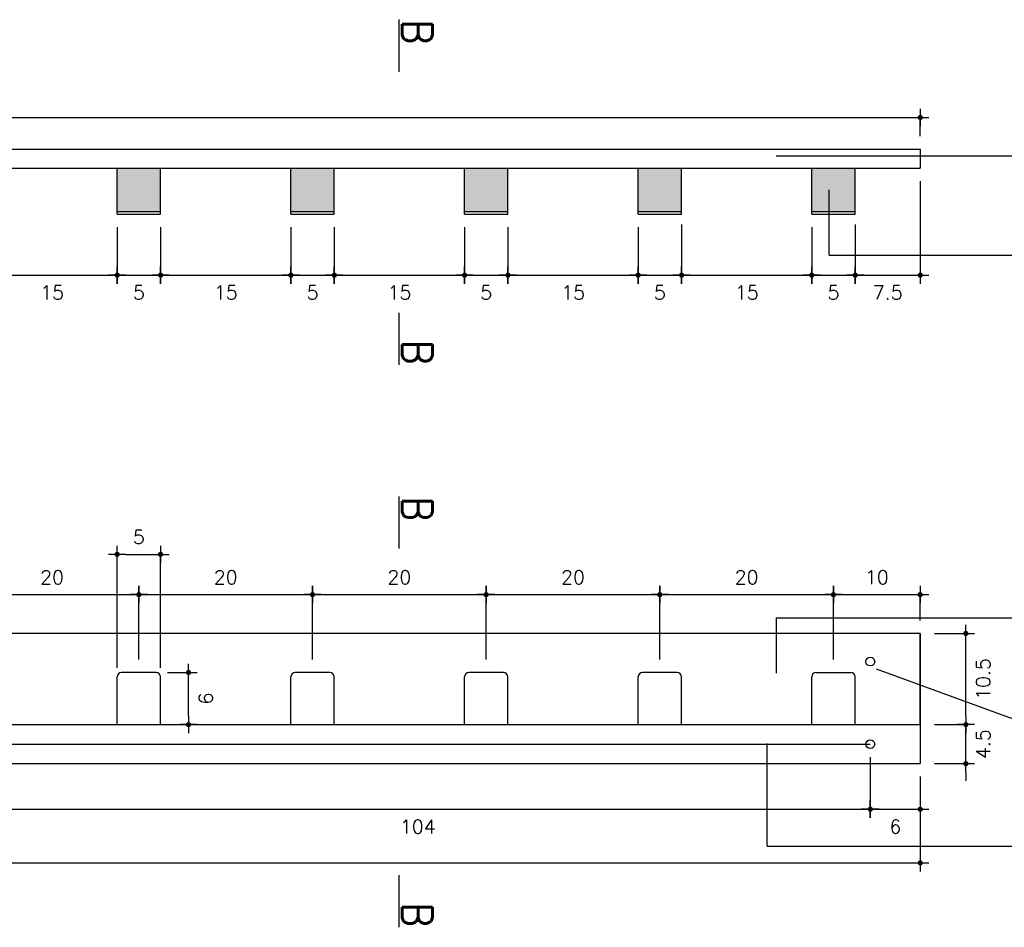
# Model space of a CAD drawing. Header units: millimetres. Extents: x -989 to -850, y -581 to -509.
# Tile 35 of 52: x -974.63 to -973.5, y -530.3 to -529.25. Entities that reach past the tile are written whole.
import ezdxf

# ---------------------------------------------------------------- set-up
doc = ezdxf.new("R2010")
doc.units = ezdxf.units.MM
doc.header["$LTSCALE"] = 0.2
for name, color, linetype in [('cotas', 1, 'Continuous'), ('hatch', 1, 'Continuous'), ('TEXTOS', 2, 'Continuous')]:
    doc.layers.add(name, color=color, linetype=linetype)
doc.styles.add('ROMANS', font='romans.shx')
doc.dimstyles.new('ESC10', dxfattribs={"dimscale": 0.1, "dimtxt": 0.16, "dimasz": 0.1, "dimexe": 0, "dimexo": 0.15, "dimgap": 0.12, "dimtad": 2, "dimtoh": 1, "dimdec": 1, "dimlfac": 100, "dimrnd": 0.5, "dimzin": 12, "dimdsep": 46, "dimtxsty": 'ROMANS', "dimblk": 'PUNTO', "dimcen": 0, "dimclrd": 1, "dimclre": 256, "dimclrt": 2, "dimadec": 0, "dimazin": 0, "dimtfac": 1.2, "dimtdec": 1, "dimtix": 1, "dimtmove": 2, "dimatfit": 3, "dimldrblk": 'PUNTO', "dimfxl": 1, "dimtvp": 0.866667, "dimtolj": 1, "dimtzin": 7, "dimarcsym": 0})

# ---------------------------------------------------------------- blocks, each defined once
blk = doc.blocks.new('PUNTO')
for p, q in [((-1, 0), (1, 0)), ((0, 1), (0, -1))]:
    blk.add_line(p, q)
at = {"const_width": 0.3}
blk.add_lwpolyline([(-0.15, 0, 1), (0.15, 0, 1)], format="xyb", close=True, dxfattribs=at)
blk = doc.blocks.new('*D754')
at = {"layer": 'cotas', "lineweight": -2, "transparency": 16777216}
for p, q in [((-975.7969, -529.3875), (-975.7969, -529.366)), ((-973.597, -529.3875), (-973.597, -529.366))]:
    blk.add_line(p, q, dxfattribs=at)
at = {"layer": 'cotas', "color": 1, "lineweight": -2, "transparency": 16777216}
blk.add_line((-975.7869, -529.366), (-973.607, -529.366), dxfattribs=at)
at = {"layer": 'Defpoints', "color": 0, "transparency": 16777216}
for p in [(-973.597, -529.366), (-975.7969, -529.4025), (-973.597, -529.4025)]:
    blk.add_point(p, dxfattribs=at)
at = {"layer": 'cotas', "color": 1, "lineweight": -2, "transparency": 16777216, "xscale": 0.01, "yscale": 0.01, "zscale": 0.01, "rotation": 180}
blk.add_blockref('PUNTO', (-975.7969, -529.366), dxfattribs=at)
at = {"layer": 'cotas', "color": 1, "lineweight": -2, "transparency": 16777216, "xscale": 0.01, "yscale": 0.01, "zscale": 0.01}
blk.add_blockref('PUNTO', (-973.597, -529.366), dxfattribs=at)
at = {"layer": 'cotas', "color": 2, "transparency": 16777216, "insert": (-974.6969, -529.346), "char_height": 0.016, "attachment_point": 5, "style": 'ROMANS'}
blk.add_mtext('\\A1;220', dxfattribs=at)
blk = doc.blocks.new('*D761')
at = {"layer": 'cotas', "lineweight": -2, "transparency": 16777216}
for p, q in [((-974.6719, -529.4925), (-974.6719, -529.5477)), ((-974.5219, -529.4925), (-974.5219, -529.5477))]:
    blk.add_line(p, q, dxfattribs=at)
at = {"layer": 'cotas', "color": 1, "lineweight": -2, "transparency": 16777216}
blk.add_line((-974.6619, -529.5477), (-974.5319, -529.5477), dxfattribs=at)
at = {"layer": 'Defpoints', "color": 0, "transparency": 16777216}
for p in [(-974.6719, -529.4775), (-974.5219, -529.4775), (-974.5219, -529.5477)]:
    blk.add_point(p, dxfattribs=at)
at = {"layer": 'cotas', "color": 1, "lineweight": -2, "transparency": 16777216, "xscale": 0.01, "yscale": 0.01, "zscale": 0.01, "rotation": 180}
blk.add_blockref('PUNTO', (-974.6719, -529.5477), dxfattribs=at)
at = {"layer": 'cotas', "color": 1, "lineweight": -2, "transparency": 16777216, "xscale": 0.01, "yscale": 0.01, "zscale": 0.01}
blk.add_blockref('PUNTO', (-974.5219, -529.5477), dxfattribs=at)
at = {"layer": 'cotas', "color": 2, "transparency": 16777216, "insert": (-974.5969, -529.5677), "char_height": 0.016, "attachment_point": 5, "style": 'ROMANS'}
blk.add_mtext('\\A1;15', dxfattribs=at)
blk = doc.blocks.new('*D762')
at = {"layer": 'cotas', "lineweight": -2, "transparency": 16777216}
for p, q in [((-974.5219, -529.4925), (-974.5219, -529.5477)), ((-974.4719, -529.4925), (-974.4719, -529.5477))]:
    blk.add_line(p, q, dxfattribs=at)
at = {"layer": 'cotas', "color": 1, "lineweight": -2, "transparency": 16777216}
blk.add_line((-974.5119, -529.5477), (-974.4819, -529.5477), dxfattribs=at)
at = {"layer": 'Defpoints', "color": 0, "transparency": 16777216}
for p in [(-974.5219, -529.4775), (-974.4719, -529.4775), (-974.4719, -529.5477)]:
    blk.add_point(p, dxfattribs=at)
at = {"layer": 'cotas', "color": 1, "lineweight": -2, "transparency": 16777216, "xscale": 0.01, "yscale": 0.01, "zscale": 0.01, "rotation": 180}
blk.add_blockref('PUNTO', (-974.5219, -529.5477), dxfattribs=at)
at = {"layer": 'cotas', "color": 1, "lineweight": -2, "transparency": 16777216, "xscale": 0.01, "yscale": 0.01, "zscale": 0.01}
blk.add_blockref('PUNTO', (-974.4719, -529.5477), dxfattribs=at)
at = {"layer": 'cotas', "color": 2, "transparency": 16777216, "insert": (-974.4969, -529.5677), "char_height": 0.016, "attachment_point": 5, "style": 'ROMANS'}
blk.add_mtext('\\A1;5', dxfattribs=at)
blk = doc.blocks.new('*D763')
at = {"layer": 'cotas', "lineweight": -2, "transparency": 16777216}
for p, q in [((-974.4719, -529.4925), (-974.4719, -529.5477)), ((-974.3219, -529.4925), (-974.3219, -529.5477))]:
    blk.add_line(p, q, dxfattribs=at)
at = {"layer": 'cotas', "color": 1, "lineweight": -2, "transparency": 16777216}
blk.add_line((-974.4619, -529.5477), (-974.3319, -529.5477), dxfattribs=at)
at = {"layer": 'Defpoints', "color": 0, "transparency": 16777216}
for p in [(-974.4719, -529.4775), (-974.3219, -529.4775), (-974.3219, -529.5477)]:
    blk.add_point(p, dxfattribs=at)
at = {"layer": 'cotas', "color": 1, "lineweight": -2, "transparency": 16777216, "xscale": 0.01, "yscale": 0.01, "zscale": 0.01, "rotation": 180}
blk.add_blockref('PUNTO', (-974.4719, -529.5477), dxfattribs=at)
at = {"layer": 'cotas', "color": 1, "lineweight": -2, "transparency": 16777216, "xscale": 0.01, "yscale": 0.01, "zscale": 0.01}
blk.add_blockref('PUNTO', (-974.3219, -529.5477), dxfattribs=at)
at = {"layer": 'cotas', "color": 2, "transparency": 16777216, "insert": (-974.3969, -529.5677), "char_height": 0.016, "attachment_point": 5, "style": 'ROMANS'}
blk.add_mtext('\\A1;15', dxfattribs=at)
blk = doc.blocks.new('*D764')
at = {"layer": 'cotas', "lineweight": -2, "transparency": 16777216}
for p, q in [((-974.3219, -529.4925), (-974.3219, -529.5477)), ((-974.2719, -529.4925), (-974.2719, -529.5477))]:
    blk.add_line(p, q, dxfattribs=at)
at = {"layer": 'cotas', "color": 1, "lineweight": -2, "transparency": 16777216}
blk.add_line((-974.3119, -529.5477), (-974.2819, -529.5477), dxfattribs=at)
at = {"layer": 'Defpoints', "color": 0, "transparency": 16777216}
for p in [(-974.3219, -529.4775), (-974.2719, -529.4775), (-974.2719, -529.5477)]:
    blk.add_point(p, dxfattribs=at)
at = {"layer": 'cotas', "color": 1, "lineweight": -2, "transparency": 16777216, "xscale": 0.01, "yscale": 0.01, "zscale": 0.01, "rotation": 180}
blk.add_blockref('PUNTO', (-974.3219, -529.5477), dxfattribs=at)
at = {"layer": 'cotas', "color": 1, "lineweight": -2, "transparency": 16777216, "xscale": 0.01, "yscale": 0.01, "zscale": 0.01}
blk.add_blockref('PUNTO', (-974.2719, -529.5477), dxfattribs=at)
at = {"layer": 'cotas', "color": 2, "transparency": 16777216, "insert": (-974.2969, -529.5677), "char_height": 0.016, "attachment_point": 5, "style": 'ROMANS'}
blk.add_mtext('\\A1;5', dxfattribs=at)
blk = doc.blocks.new('*D765')
at = {"layer": 'cotas', "lineweight": -2, "transparency": 16777216}
for p, q in [((-974.2719, -529.4925), (-974.2719, -529.5477)), ((-974.1219, -529.4925), (-974.1219, -529.5477))]:
    blk.add_line(p, q, dxfattribs=at)
at = {"layer": 'cotas', "color": 1, "lineweight": -2, "transparency": 16777216}
blk.add_line((-974.2619, -529.5477), (-974.1319, -529.5477), dxfattribs=at)
at = {"layer": 'Defpoints', "color": 0, "transparency": 16777216}
for p in [(-974.2719, -529.4775), (-974.1219, -529.4775), (-974.1219, -529.5477)]:
    blk.add_point(p, dxfattribs=at)
at = {"layer": 'cotas', "color": 1, "lineweight": -2, "transparency": 16777216, "xscale": 0.01, "yscale": 0.01, "zscale": 0.01, "rotation": 180}
blk.add_blockref('PUNTO', (-974.2719, -529.5477), dxfattribs=at)
at = {"layer": 'cotas', "color": 1, "lineweight": -2, "transparency": 16777216, "xscale": 0.01, "yscale": 0.01, "zscale": 0.01}
blk.add_blockref('PUNTO', (-974.1219, -529.5477), dxfattribs=at)
at = {"layer": 'cotas', "color": 2, "transparency": 16777216, "insert": (-974.1969, -529.5677), "char_height": 0.016, "attachment_point": 5, "style": 'ROMANS'}
blk.add_mtext('\\A1;15', dxfattribs=at)
blk = doc.blocks.new('*D766')
at = {"layer": 'cotas', "lineweight": -2, "transparency": 16777216}
for p, q in [((-974.1219, -529.4925), (-974.1219, -529.5477)), ((-974.0719, -529.4925), (-974.0719, -529.5477))]:
    blk.add_line(p, q, dxfattribs=at)
at = {"layer": 'cotas', "color": 1, "lineweight": -2, "transparency": 16777216}
blk.add_line((-974.1119, -529.5477), (-974.0819, -529.5477), dxfattribs=at)
at = {"layer": 'Defpoints', "color": 0, "transparency": 16777216}
for p in [(-974.1219, -529.4775), (-974.0719, -529.4775), (-974.0719, -529.5477)]:
    blk.add_point(p, dxfattribs=at)
at = {"layer": 'cotas', "color": 1, "lineweight": -2, "transparency": 16777216, "xscale": 0.01, "yscale": 0.01, "zscale": 0.01, "rotation": 180}
blk.add_blockref('PUNTO', (-974.1219, -529.5477), dxfattribs=at)
at = {"layer": 'cotas', "color": 1, "lineweight": -2, "transparency": 16777216, "xscale": 0.01, "yscale": 0.01, "zscale": 0.01}
blk.add_blockref('PUNTO', (-974.0719, -529.5477), dxfattribs=at)
at = {"layer": 'cotas', "color": 2, "transparency": 16777216, "insert": (-974.0969, -529.5677), "char_height": 0.016, "attachment_point": 5, "style": 'ROMANS'}
blk.add_mtext('\\A1;5', dxfattribs=at)
blk = doc.blocks.new('*D767')
at = {"layer": 'cotas', "lineweight": -2, "transparency": 16777216}
for p, q in [((-974.0719, -529.4925), (-974.0719, -529.5477)), ((-973.9219, -529.4925), (-973.9219, -529.5477))]:
    blk.add_line(p, q, dxfattribs=at)
at = {"layer": 'cotas', "color": 1, "lineweight": -2, "transparency": 16777216}
blk.add_line((-974.0619, -529.5477), (-973.9319, -529.5477), dxfattribs=at)
at = {"layer": 'Defpoints', "color": 0, "transparency": 16777216}
for p in [(-974.0719, -529.4775), (-973.9219, -529.4775), (-973.9219, -529.5477)]:
    blk.add_point(p, dxfattribs=at)
at = {"layer": 'cotas', "color": 1, "lineweight": -2, "transparency": 16777216, "xscale": 0.01, "yscale": 0.01, "zscale": 0.01, "rotation": 180}
blk.add_blockref('PUNTO', (-974.0719, -529.5477), dxfattribs=at)
at = {"layer": 'cotas', "color": 1, "lineweight": -2, "transparency": 16777216, "xscale": 0.01, "yscale": 0.01, "zscale": 0.01}
blk.add_blockref('PUNTO', (-973.9219, -529.5477), dxfattribs=at)
at = {"layer": 'cotas', "color": 2, "transparency": 16777216, "insert": (-973.9969, -529.5677), "char_height": 0.016, "attachment_point": 5, "style": 'ROMANS'}
blk.add_mtext('\\A1;15', dxfattribs=at)
blk = doc.blocks.new('*D768')
at = {"layer": 'cotas', "lineweight": -2, "transparency": 16777216}
for p, q in [((-973.9219, -529.4925), (-973.9219, -529.5477)), ((-973.8719, -529.4895), (-973.8719, -529.5477))]:
    blk.add_line(p, q, dxfattribs=at)
at = {"layer": 'cotas', "color": 1, "lineweight": -2, "transparency": 16777216}
blk.add_line((-973.9119, -529.5477), (-973.8819, -529.5477), dxfattribs=at)
at = {"layer": 'Defpoints', "color": 0, "transparency": 16777216}
for p in [(-973.9219, -529.4775), (-973.8719, -529.4745), (-973.8719, -529.5477)]:
    blk.add_point(p, dxfattribs=at)
at = {"layer": 'cotas', "color": 1, "lineweight": -2, "transparency": 16777216, "xscale": 0.01, "yscale": 0.01, "zscale": 0.01, "rotation": 180}
blk.add_blockref('PUNTO', (-973.9219, -529.5477), dxfattribs=at)
at = {"layer": 'cotas', "color": 1, "lineweight": -2, "transparency": 16777216, "xscale": 0.01, "yscale": 0.01, "zscale": 0.01}
blk.add_blockref('PUNTO', (-973.8719, -529.5477), dxfattribs=at)
at = {"layer": 'cotas', "color": 2, "transparency": 16777216, "insert": (-973.8969, -529.5677), "char_height": 0.016, "attachment_point": 5, "style": 'ROMANS'}
blk.add_mtext('\\A1;5', dxfattribs=at)
blk = doc.blocks.new('*D769')
at = {"layer": 'cotas', "lineweight": -2, "transparency": 16777216}
for p, q in [((-973.8719, -529.4895), (-973.8719, -529.5477)), ((-973.7219, -529.4925), (-973.7219, -529.5477))]:
    blk.add_line(p, q, dxfattribs=at)
at = {"layer": 'cotas', "color": 1, "lineweight": -2, "transparency": 16777216}
blk.add_line((-973.8619, -529.5477), (-973.7319, -529.5477), dxfattribs=at)
at = {"layer": 'Defpoints', "color": 0, "transparency": 16777216}
for p in [(-973.8719, -529.4745), (-973.7219, -529.4775), (-973.7219, -529.5477)]:
    blk.add_point(p, dxfattribs=at)
at = {"layer": 'cotas', "color": 1, "lineweight": -2, "transparency": 16777216, "xscale": 0.01, "yscale": 0.01, "zscale": 0.01, "rotation": 180}
blk.add_blockref('PUNTO', (-973.8719, -529.5477), dxfattribs=at)
at = {"layer": 'cotas', "color": 1, "lineweight": -2, "transparency": 16777216, "xscale": 0.01, "yscale": 0.01, "zscale": 0.01}
blk.add_blockref('PUNTO', (-973.7219, -529.5477), dxfattribs=at)
at = {"layer": 'cotas', "color": 2, "transparency": 16777216, "insert": (-973.7969, -529.5677), "char_height": 0.016, "attachment_point": 5, "style": 'ROMANS'}
blk.add_mtext('\\A1;15', dxfattribs=at)
blk = doc.blocks.new('*D770')
at = {"layer": 'cotas', "lineweight": -2, "transparency": 16777216}
for p, q in [((-973.7219, -529.4925), (-973.7219, -529.5477)), ((-973.6719, -529.4895), (-973.6719, -529.5477))]:
    blk.add_line(p, q, dxfattribs=at)
at = {"layer": 'cotas', "color": 1, "lineweight": -2, "transparency": 16777216}
blk.add_line((-973.7119, -529.5477), (-973.6819, -529.5477), dxfattribs=at)
at = {"layer": 'Defpoints', "color": 0, "transparency": 16777216}
for p in [(-973.7219, -529.4775), (-973.6719, -529.4745), (-973.6719, -529.5477)]:
    blk.add_point(p, dxfattribs=at)
at = {"layer": 'cotas', "color": 1, "lineweight": -2, "transparency": 16777216, "xscale": 0.01, "yscale": 0.01, "zscale": 0.01, "rotation": 180}
blk.add_blockref('PUNTO', (-973.7219, -529.5477), dxfattribs=at)
at = {"layer": 'cotas', "color": 1, "lineweight": -2, "transparency": 16777216, "xscale": 0.01, "yscale": 0.01, "zscale": 0.01}
blk.add_blockref('PUNTO', (-973.6719, -529.5477), dxfattribs=at)
at = {"layer": 'cotas', "color": 2, "transparency": 16777216, "insert": (-973.6969, -529.5677), "char_height": 0.016, "attachment_point": 5, "style": 'ROMANS'}
blk.add_mtext('\\A1;5', dxfattribs=at)
blk = doc.blocks.new('*D771')
at = {"layer": 'cotas', "lineweight": -2, "transparency": 16777216}
for p, q in [((-973.597, -529.4395), (-973.597, -529.5477)), ((-973.6719, -529.4895), (-973.6719, -529.5477))]:
    blk.add_line(p, q, dxfattribs=at)
at = {"layer": 'cotas', "color": 1, "lineweight": -2, "transparency": 16777216}
blk.add_line((-973.6619, -529.5477), (-973.607, -529.5477), dxfattribs=at)
at = {"layer": 'Defpoints', "color": 0, "transparency": 16777216}
for p in [(-973.597, -529.4245), (-973.6719, -529.4745), (-973.597, -529.5477)]:
    blk.add_point(p, dxfattribs=at)
at = {"layer": 'cotas', "color": 1, "lineweight": -2, "transparency": 16777216, "xscale": 0.01, "yscale": 0.01, "zscale": 0.01, "rotation": 180}
blk.add_blockref('PUNTO', (-973.6719, -529.5477), dxfattribs=at)
at = {"layer": 'cotas', "color": 1, "lineweight": -2, "transparency": 16777216, "xscale": 0.01, "yscale": 0.01, "zscale": 0.01}
blk.add_blockref('PUNTO', (-973.597, -529.5477), dxfattribs=at)
at = {"layer": 'cotas', "color": 2, "transparency": 16777216, "insert": (-973.6345, -529.5677), "char_height": 0.016, "attachment_point": 5, "style": 'ROMANS'}
blk.add_mtext('\\A1;7.5', dxfattribs=at)
blk = doc.blocks.new('*D729')
at = {"layer": 'cotas', "lineweight": -2, "transparency": 16777216}
for p, q in [((-975.7967, -530.118), (-975.7967, -530.2249)), ((-973.597, -530.1255), (-973.597, -530.2249))]:
    blk.add_line(p, q, dxfattribs=at)
at = {"layer": 'cotas', "color": 1, "lineweight": -2, "transparency": 16777216}
blk.add_line((-975.7867, -530.2249), (-973.607, -530.2249), dxfattribs=at)
at = {"layer": 'Defpoints', "color": 0, "transparency": 16777216}
for p in [(-975.7967, -530.103), (-973.597, -530.1105), (-973.597, -530.2249)]:
    blk.add_point(p, dxfattribs=at)
at = {"layer": 'cotas', "color": 1, "lineweight": -2, "transparency": 16777216, "xscale": 0.01, "yscale": 0.01, "zscale": 0.01, "rotation": 180}
blk.add_blockref('PUNTO', (-975.7967, -530.2249), dxfattribs=at)
at = {"layer": 'cotas', "color": 1, "lineweight": -2, "transparency": 16777216, "xscale": 0.01, "yscale": 0.01, "zscale": 0.01}
blk.add_blockref('PUNTO', (-973.597, -530.2249), dxfattribs=at)
at = {"layer": 'cotas', "color": 2, "transparency": 16777216, "insert": (-974.6969, -530.2449), "char_height": 0.016, "attachment_point": 5, "style": 'ROMANS'}
blk.add_mtext('\\A1;220', dxfattribs=at)
blk = doc.blocks.new('*D731')
at = {"layer": 'cotas', "lineweight": -2, "transparency": 16777216}
for p, q in [((-974.6969, -530.103), (-974.6969, -530.1631)), ((-973.6545, -530.103), (-973.6545, -530.1631))]:
    blk.add_line(p, q, dxfattribs=at)
at = {"layer": 'cotas', "color": 1, "lineweight": -2, "transparency": 16777216}
blk.add_line((-974.6869, -530.1631), (-973.6645, -530.1631), dxfattribs=at)
at = {"layer": 'Defpoints', "color": 0, "transparency": 16777216}
for p in [(-974.6969, -530.088), (-973.6545, -530.088), (-973.6545, -530.1631)]:
    blk.add_point(p, dxfattribs=at)
at = {"layer": 'cotas', "color": 1, "lineweight": -2, "transparency": 16777216, "xscale": 0.01, "yscale": 0.01, "zscale": 0.01, "rotation": 180}
blk.add_blockref('PUNTO', (-974.6969, -530.1631), dxfattribs=at)
at = {"layer": 'cotas', "color": 1, "lineweight": -2, "transparency": 16777216, "xscale": 0.01, "yscale": 0.01, "zscale": 0.01}
blk.add_blockref('PUNTO', (-973.6545, -530.1631), dxfattribs=at)
at = {"layer": 'cotas', "color": 2, "transparency": 16777216, "insert": (-974.1757, -530.1831), "char_height": 0.016, "attachment_point": 5, "style": 'ROMANS'}
blk.add_mtext('\\A1;104', dxfattribs=at)
blk = doc.blocks.new('*D732')
at = {"layer": 'cotas', "color": 1, "lineweight": -2, "transparency": 16777216}
for p, q in [((-973.5445, -530.0555), (-973.5445, -530.0455)), ((-973.5445, -530.1105), (-973.5445, -530.0655)), ((-973.5445, -530.1205), (-973.5445, -530.1305))]:
    blk.add_line(p, q, dxfattribs=at)
at = {"layer": 'cotas', "lineweight": -2, "transparency": 16777216}
for p, q in [((-973.5807, -530.0655), (-973.5445, -530.0655)), ((-973.5807, -530.1105), (-973.5445, -530.1105))]:
    blk.add_line(p, q, dxfattribs=at)
at = {"layer": 'Defpoints', "color": 0, "transparency": 16777216}
for p in [(-973.5957, -530.0655), (-973.5445, -530.0655), (-973.5957, -530.1105)]:
    blk.add_point(p, dxfattribs=at)
at = {"layer": 'cotas', "color": 1, "lineweight": -2, "transparency": 16777216, "xscale": 0.01, "yscale": 0.01, "zscale": 0.01}
for p, rotation in [((-973.5445, -530.0655), 270), ((-973.5445, -530.1105), 90)]:
    blk.add_blockref('PUNTO', p, dxfattribs=dict(at, rotation=rotation))
at = {"layer": 'cotas', "color": 2, "transparency": 16777216, "insert": (-973.5245, -530.088), "char_height": 0.016, "attachment_point": 5, "rotation": 90, "style": 'ROMANS'}
blk.add_mtext('\\A1;4.5', dxfattribs=at)
blk = doc.blocks.new('*D733')
at = {"layer": 'cotas', "lineweight": -2, "transparency": 16777216}
for p, q in [((-973.5807, -529.9605), (-973.5445, -529.9605)), ((-973.5807, -530.0655), (-973.5445, -530.0655))]:
    blk.add_line(p, q, dxfattribs=at)
at = {"layer": 'cotas', "color": 1, "lineweight": -2, "transparency": 16777216}
blk.add_line((-973.5445, -530.0555), (-973.5445, -529.9705), dxfattribs=at)
at = {"layer": 'Defpoints', "color": 0, "transparency": 16777216}
for p in [(-973.5957, -529.9605), (-973.5445, -529.9605), (-973.5957, -530.0655)]:
    blk.add_point(p, dxfattribs=at)
at = {"layer": 'cotas', "color": 1, "lineweight": -2, "transparency": 16777216, "xscale": 0.01, "yscale": 0.01, "zscale": 0.01}
for p, rotation in [((-973.5445, -529.9605), 90), ((-973.5445, -530.0655), 270)]:
    blk.add_blockref('PUNTO', p, dxfattribs=dict(at, rotation=rotation))
at = {"layer": 'cotas', "color": 2, "transparency": 16777216, "insert": (-973.5245, -530.013), "char_height": 0.016, "attachment_point": 5, "rotation": 90, "style": 'ROMANS'}
blk.add_mtext('\\A1;10.5', dxfattribs=at)
blk = doc.blocks.new('*D735')
at = {"layer": 'cotas', "lineweight": -2, "transparency": 16777216}
for p, q in [((-974.522, -530.0002), (-974.522, -529.8694)), ((-974.472, -530.0002), (-974.472, -529.8694))]:
    blk.add_line(p, q, dxfattribs=at)
at = {"layer": 'cotas', "color": 1, "lineweight": -2, "transparency": 16777216}
blk.add_line((-974.512, -529.8694), (-974.482, -529.8694), dxfattribs=at)
at = {"layer": 'Defpoints', "color": 0, "transparency": 16777216}
for p in [(-974.472, -529.8694), (-974.522, -530.0152), (-974.472, -530.0152)]:
    blk.add_point(p, dxfattribs=at)
at = {"layer": 'cotas', "color": 1, "lineweight": -2, "transparency": 16777216, "xscale": 0.01, "yscale": 0.01, "zscale": 0.01, "rotation": 180}
blk.add_blockref('PUNTO', (-974.522, -529.8694), dxfattribs=at)
at = {"layer": 'cotas', "color": 1, "lineweight": -2, "transparency": 16777216, "xscale": 0.01, "yscale": 0.01, "zscale": 0.01}
blk.add_blockref('PUNTO', (-974.472, -529.8694), dxfattribs=at)
at = {"layer": 'cotas', "color": 2, "transparency": 16777216, "insert": (-974.497, -529.8494), "char_height": 0.016, "attachment_point": 5, "style": 'ROMANS'}
blk.add_mtext('\\A1;5', dxfattribs=at)
blk = doc.blocks.new('*D736')
at = {"layer": 'cotas', "lineweight": -2, "transparency": 16777216}
for p, q in [((-974.464, -530.0055), (-974.4398, -530.0055)), ((-974.459, -530.0655), (-974.4398, -530.0655))]:
    blk.add_line(p, q, dxfattribs=at)
at = {"layer": 'cotas', "color": 1, "lineweight": -2, "transparency": 16777216}
blk.add_line((-974.4398, -530.0555), (-974.4398, -530.0155), dxfattribs=at)
at = {"layer": 'Defpoints', "color": 0, "transparency": 16777216}
for p in [(-974.479, -530.0055), (-974.4398, -530.0055), (-974.474, -530.0655)]:
    blk.add_point(p, dxfattribs=at)
at = {"layer": 'cotas', "color": 1, "lineweight": -2, "transparency": 16777216, "xscale": 0.01, "yscale": 0.01, "zscale": 0.01}
for p, rotation in [((-974.4398, -530.0055), 90), ((-974.4398, -530.0655), 270)]:
    blk.add_blockref('PUNTO', p, dxfattribs=dict(at, rotation=rotation))
at = {"layer": 'cotas', "color": 2, "transparency": 16777216, "insert": (-974.4198, -530.0355), "char_height": 0.016, "attachment_point": 5, "rotation": 90, "style": 'ROMANS'}
blk.add_mtext('\\A1;6', dxfattribs=at)
blk = doc.blocks.new('*D740')
at = {"layer": 'cotas', "lineweight": -2, "transparency": 16777216}
for p, q in [((-974.697, -529.9905), (-974.697, -529.9158)), ((-974.497, -529.9905), (-974.497, -529.9158))]:
    blk.add_line(p, q, dxfattribs=at)
at = {"layer": 'cotas', "color": 1, "lineweight": -2, "transparency": 16777216}
blk.add_line((-974.687, -529.9158), (-974.507, -529.9158), dxfattribs=at)
at = {"layer": 'Defpoints', "color": 0, "transparency": 16777216}
for p in [(-974.497, -529.9158), (-974.697, -530.0055), (-974.497, -530.0055)]:
    blk.add_point(p, dxfattribs=at)
at = {"layer": 'cotas', "color": 1, "lineweight": -2, "transparency": 16777216, "xscale": 0.01, "yscale": 0.01, "zscale": 0.01, "rotation": 180}
blk.add_blockref('PUNTO', (-974.697, -529.9158), dxfattribs=at)
at = {"layer": 'cotas', "color": 1, "lineweight": -2, "transparency": 16777216, "xscale": 0.01, "yscale": 0.01, "zscale": 0.01}
blk.add_blockref('PUNTO', (-974.497, -529.9158), dxfattribs=at)
at = {"layer": 'cotas', "color": 2, "transparency": 16777216, "insert": (-974.597, -529.8958), "char_height": 0.016, "attachment_point": 5, "style": 'ROMANS'}
blk.add_mtext('\\A1;20', dxfattribs=at)
blk = doc.blocks.new('*D741')
at = {"layer": 'cotas', "lineweight": -2, "transparency": 16777216}
for p, q in [((-974.497, -529.9905), (-974.497, -529.9158)), ((-974.297, -529.9905), (-974.297, -529.9158))]:
    blk.add_line(p, q, dxfattribs=at)
at = {"layer": 'cotas', "color": 1, "lineweight": -2, "transparency": 16777216}
blk.add_line((-974.487, -529.9158), (-974.307, -529.9158), dxfattribs=at)
at = {"layer": 'Defpoints', "color": 0, "transparency": 16777216}
for p in [(-974.297, -529.9158), (-974.497, -530.0055), (-974.297, -530.0055)]:
    blk.add_point(p, dxfattribs=at)
at = {"layer": 'cotas', "color": 1, "lineweight": -2, "transparency": 16777216, "xscale": 0.01, "yscale": 0.01, "zscale": 0.01, "rotation": 180}
blk.add_blockref('PUNTO', (-974.497, -529.9158), dxfattribs=at)
at = {"layer": 'cotas', "color": 1, "lineweight": -2, "transparency": 16777216, "xscale": 0.01, "yscale": 0.01, "zscale": 0.01}
blk.add_blockref('PUNTO', (-974.297, -529.9158), dxfattribs=at)
at = {"layer": 'cotas', "color": 2, "transparency": 16777216, "insert": (-974.397, -529.8958), "char_height": 0.016, "attachment_point": 5, "style": 'ROMANS'}
blk.add_mtext('\\A1;20', dxfattribs=at)
blk = doc.blocks.new('*D742')
at = {"layer": 'cotas', "lineweight": -2, "transparency": 16777216}
for p, q in [((-974.297, -529.9905), (-974.297, -529.9158)), ((-974.097, -529.9905), (-974.097, -529.9158))]:
    blk.add_line(p, q, dxfattribs=at)
at = {"layer": 'cotas', "color": 1, "lineweight": -2, "transparency": 16777216}
blk.add_line((-974.287, -529.9158), (-974.107, -529.9158), dxfattribs=at)
at = {"layer": 'Defpoints', "color": 0, "transparency": 16777216}
for p in [(-974.097, -529.9158), (-974.297, -530.0055), (-974.097, -530.0055)]:
    blk.add_point(p, dxfattribs=at)
at = {"layer": 'cotas', "color": 1, "lineweight": -2, "transparency": 16777216, "xscale": 0.01, "yscale": 0.01, "zscale": 0.01, "rotation": 180}
blk.add_blockref('PUNTO', (-974.297, -529.9158), dxfattribs=at)
at = {"layer": 'cotas', "color": 1, "lineweight": -2, "transparency": 16777216, "xscale": 0.01, "yscale": 0.01, "zscale": 0.01}
blk.add_blockref('PUNTO', (-974.097, -529.9158), dxfattribs=at)
at = {"layer": 'cotas', "color": 2, "transparency": 16777216, "insert": (-974.197, -529.8958), "char_height": 0.016, "attachment_point": 5, "style": 'ROMANS'}
blk.add_mtext('\\A1;20', dxfattribs=at)
blk = doc.blocks.new('*D743')
at = {"layer": 'cotas', "lineweight": -2, "transparency": 16777216}
for p, q in [((-974.097, -529.9905), (-974.097, -529.9158)), ((-973.897, -529.9905), (-973.897, -529.9158))]:
    blk.add_line(p, q, dxfattribs=at)
at = {"layer": 'cotas', "color": 1, "lineweight": -2, "transparency": 16777216}
blk.add_line((-974.087, -529.9158), (-973.907, -529.9158), dxfattribs=at)
at = {"layer": 'Defpoints', "color": 0, "transparency": 16777216}
for p in [(-973.897, -529.9158), (-974.097, -530.0055), (-973.897, -530.0055)]:
    blk.add_point(p, dxfattribs=at)
at = {"layer": 'cotas', "color": 1, "lineweight": -2, "transparency": 16777216, "xscale": 0.01, "yscale": 0.01, "zscale": 0.01, "rotation": 180}
blk.add_blockref('PUNTO', (-974.097, -529.9158), dxfattribs=at)
at = {"layer": 'cotas', "color": 1, "lineweight": -2, "transparency": 16777216, "xscale": 0.01, "yscale": 0.01, "zscale": 0.01}
blk.add_blockref('PUNTO', (-973.897, -529.9158), dxfattribs=at)
at = {"layer": 'cotas', "color": 2, "transparency": 16777216, "insert": (-973.997, -529.8958), "char_height": 0.016, "attachment_point": 5, "style": 'ROMANS'}
blk.add_mtext('\\A1;20', dxfattribs=at)
blk = doc.blocks.new('*D744')
at = {"layer": 'cotas', "lineweight": -2, "transparency": 16777216}
for p, q in [((-973.897, -529.9905), (-973.897, -529.9158)), ((-973.697, -529.9905), (-973.697, -529.9158))]:
    blk.add_line(p, q, dxfattribs=at)
at = {"layer": 'cotas', "color": 1, "lineweight": -2, "transparency": 16777216}
blk.add_line((-973.887, -529.9158), (-973.707, -529.9158), dxfattribs=at)
at = {"layer": 'Defpoints', "color": 0, "transparency": 16777216}
for p in [(-973.697, -529.9158), (-973.897, -530.0055), (-973.697, -530.0055)]:
    blk.add_point(p, dxfattribs=at)
at = {"layer": 'cotas', "color": 1, "lineweight": -2, "transparency": 16777216, "xscale": 0.01, "yscale": 0.01, "zscale": 0.01, "rotation": 180}
blk.add_blockref('PUNTO', (-973.897, -529.9158), dxfattribs=at)
at = {"layer": 'cotas', "color": 1, "lineweight": -2, "transparency": 16777216, "xscale": 0.01, "yscale": 0.01, "zscale": 0.01}
blk.add_blockref('PUNTO', (-973.697, -529.9158), dxfattribs=at)
at = {"layer": 'cotas', "color": 2, "transparency": 16777216, "insert": (-973.797, -529.8958), "char_height": 0.016, "attachment_point": 5, "style": 'ROMANS'}
blk.add_mtext('\\A1;20', dxfattribs=at)
blk = doc.blocks.new('*D745')
at = {"layer": 'cotas', "lineweight": -2, "transparency": 16777216}
for p, q in [((-973.697, -529.9905), (-973.697, -529.9158)), ((-973.597, -529.9455), (-973.597, -529.9158))]:
    blk.add_line(p, q, dxfattribs=at)
at = {"layer": 'cotas', "color": 1, "lineweight": -2, "transparency": 16777216}
blk.add_line((-973.687, -529.9158), (-973.607, -529.9158), dxfattribs=at)
at = {"layer": 'Defpoints', "color": 0, "transparency": 16777216}
for p in [(-973.597, -529.9158), (-973.597, -529.9605), (-973.697, -530.0055)]:
    blk.add_point(p, dxfattribs=at)
at = {"layer": 'cotas', "color": 1, "lineweight": -2, "transparency": 16777216, "xscale": 0.01, "yscale": 0.01, "zscale": 0.01, "rotation": 180}
blk.add_blockref('PUNTO', (-973.697, -529.9158), dxfattribs=at)
at = {"layer": 'cotas', "color": 1, "lineweight": -2, "transparency": 16777216, "xscale": 0.01, "yscale": 0.01, "zscale": 0.01}
blk.add_blockref('PUNTO', (-973.597, -529.9158), dxfattribs=at)
at = {"layer": 'cotas', "color": 2, "transparency": 16777216, "insert": (-973.647, -529.8958), "char_height": 0.016, "attachment_point": 5, "style": 'ROMANS'}
blk.add_mtext('\\A1;10', dxfattribs=at)
blk = doc.blocks.new('*D746')
at = {"layer": 'cotas', "lineweight": -2, "transparency": 16777216}
for p, q in [((-973.6545, -530.103), (-973.6545, -530.1631)), ((-973.597, -530.1255), (-973.597, -530.1631))]:
    blk.add_line(p, q, dxfattribs=at)
at = {"layer": 'cotas', "color": 1, "lineweight": -2, "transparency": 16777216}
blk.add_line((-973.6445, -530.1631), (-973.607, -530.1631), dxfattribs=at)
at = {"layer": 'Defpoints', "color": 0, "transparency": 16777216}
for p in [(-973.6545, -530.088), (-973.597, -530.1105), (-973.597, -530.1631)]:
    blk.add_point(p, dxfattribs=at)
at = {"layer": 'cotas', "color": 1, "lineweight": -2, "transparency": 16777216, "xscale": 0.01, "yscale": 0.01, "zscale": 0.01, "rotation": 180}
blk.add_blockref('PUNTO', (-973.6545, -530.1631), dxfattribs=at)
at = {"layer": 'cotas', "color": 1, "lineweight": -2, "transparency": 16777216, "xscale": 0.01, "yscale": 0.01, "zscale": 0.01}
blk.add_blockref('PUNTO', (-973.597, -530.1631), dxfattribs=at)
at = {"layer": 'cotas', "color": 2, "transparency": 16777216, "insert": (-973.6257, -530.1831), "char_height": 0.016, "attachment_point": 5, "style": 'ROMANS'}
blk.add_mtext('\\A1;6', dxfattribs=at)

msp = doc.modelspace()

# ---------------------------------------------------------------- hatches: boundary and pattern name
at = {"layer": 'hatch'}
h = msp.add_hatch(color=253, dxfattribs=at)
h.paths.add_polyline_path([(-975.4719, -529.4745), (-975.4719, -529.4244), (-975.5219, -529.4244), (-975.5219, -529.4745)])
h.paths.add_polyline_path([(-975.3219, -529.4745), (-975.2719, -529.4745), (-975.2719, -529.4244), (-975.3219, -529.4244)])
h.paths.add_polyline_path([(-975.1219, -529.4245), (-975.1219, -529.4745), (-975.0719, -529.4745), (-975.0719, -529.4245)])
h.paths.add_polyline_path([(-974.8719, -529.4245), (-974.9219, -529.4245), (-974.9219, -529.4745), (-974.8719, -529.4745)])
h.paths.add_polyline_path([(-974.7219, -529.4745), (-974.6719, -529.4745), (-974.6719, -529.4245), (-974.7219, -529.4245)])
h.paths.add_polyline_path([(-974.4719, -529.4245), (-974.5219, -529.4245), (-974.5219, -529.4745), (-974.4719, -529.4745)])
h.paths.add_polyline_path([(-974.3219, -529.4745), (-974.2719, -529.4745), (-974.2719, -529.4245), (-974.3219, -529.4245)])
h.paths.add_polyline_path([(-974.0719, -529.4245), (-974.1219, -529.4245), (-974.1219, -529.4745), (-974.0719, -529.4745)])
h.paths.add_polyline_path([(-973.9219, -529.4745), (-973.8719, -529.4745), (-973.8719, -529.4245), (-973.9219, -529.4245)])
h.paths.add_polyline_path([(-973.7219, -529.4245), (-973.7219, -529.4745), (-973.6719, -529.4745), (-973.6719, -529.4245)])

# ---------------------------------------------------------------- linework, layer by layer
at = {"color": 3}
for p, q in [((-975.7969, -529.4026), (-973.597, -529.4025)), ((-973.5969, -529.4244), (-973.5969, -529.4026)), ((-975.7969, -529.4244), (-973.597, -529.4245)), ((-974.672, -530.0655), (-974.522, -530.0655)), ((-974.472, -530.0655), (-974.322, -530.0655)), ((-974.272, -530.0655), (-974.122, -530.0655)), ((-974.072, -530.0655), (-973.922, -530.0655)), ((-973.872, -530.0655), (-973.722, -530.0655)), ((-973.672, -530.0655), (-973.597, -530.0655)), ((-973.597, -530.0655), (-973.597, -530.1105)), ((-975.7967, -530.1105), (-973.597, -530.1105))]:
    msp.add_line(p, q, dxfattribs=at)
at = {"color": 2}
for p, q in [((-974.5219, -529.4775), (-974.5219, -529.4245)), ((-974.4719, -529.4775), (-974.4719, -529.4245)), ((-974.3219, -529.4775), (-974.3219, -529.4245)), ((-974.2719, -529.4775), (-974.2719, -529.4245)), ((-974.1219, -529.4775), (-974.1219, -529.4245)), ((-974.0719, -529.4775), (-974.0719, -529.4245)), ((-973.9219, -529.4775), (-973.9219, -529.4245)), ((-973.8719, -529.4775), (-973.8719, -529.4245)), ((-973.7219, -529.4775), (-973.7219, -529.4245)), ((-973.6719, -529.4775), (-973.6719, -529.4245)), ((-974.5219, -529.4745), (-974.4719, -529.4745)), ((-974.5219, -529.4775), (-974.4719, -529.4775)), ((-974.3219, -529.4745), (-974.2719, -529.4745)), ((-974.3219, -529.4775), (-974.2719, -529.4775)), ((-974.1219, -529.4745), (-974.0719, -529.4745)), ((-974.1219, -529.4775), (-974.0719, -529.4775)), ((-973.9219, -529.4745), (-973.8719, -529.4745)), ((-973.9219, -529.4775), (-973.8719, -529.4775)), ((-973.7219, -529.4745), (-973.6719, -529.4745)), ((-973.7219, -529.4775), (-973.6719, -529.4775)), ((-973.597, -529.9605), (-975.7967, -529.9605)), ((-973.597, -530.0655), (-973.597, -529.9605)), ((-973.597, -529.9605), (-973.597, -530.0655))]:
    msp.add_line(p, q, dxfattribs=at)
at = {"color": 4}
for p, q in [((-974.522, -530.0655), (-974.522, -530.0105)), ((-974.477, -530.0055), (-974.517, -530.0055)), ((-974.472, -530.0655), (-974.472, -530.0105)), ((-974.322, -530.0655), (-974.322, -530.0105)), ((-974.277, -530.0055), (-974.317, -530.0055)), ((-974.272, -530.0655), (-974.272, -530.0105)), ((-974.122, -530.0655), (-974.122, -530.0105)), ((-974.077, -530.0055), (-974.117, -530.0055)), ((-974.072, -530.0655), (-974.072, -530.0105)), ((-973.922, -530.0655), (-973.922, -530.0105)), ((-973.877, -530.0055), (-973.917, -530.0055)), ((-973.872, -530.0655), (-973.872, -530.0105)), ((-973.722, -530.0655), (-973.722, -530.0105)), ((-973.717, -530.0055), (-973.677, -530.0055)), ((-973.672, -530.0655), (-973.672, -530.0105)), ((-974.522, -530.0655), (-974.472, -530.0655)), ((-974.322, -530.0655), (-974.272, -530.0655)), ((-974.122, -530.0655), (-974.072, -530.0655)), ((-973.922, -530.0655), (-973.872, -530.0655)), ((-973.722, -530.0655), (-973.672, -530.0655))]:
    msp.add_line(p, q, dxfattribs=at)
msp.add_line((-975.7392, -530.088), (-973.6545, -530.088))
at = {"color": 1}
for centre in [(-973.6545, -529.993), (-973.6545, -530.088)]:
    msp.add_circle(centre, 0.005, dxfattribs=at)
at = {"color": 3}
for centre, start, end in [((-973.597, -529.4026), 360, 90), ((-973.597, -529.4244), 270, 360)]:
    msp.add_arc(centre, 0.000059, start, end, dxfattribs=at)
at = {"color": 4}
for centre, start, end in [((-974.517, -530.0105), 90, 180), ((-974.477, -530.0105), 360, 90), ((-974.317, -530.0105), 90, 180), ((-974.277, -530.0105), 360, 90), ((-974.117, -530.0105), 90, 180), ((-974.077, -530.0105), 360, 90), ((-973.917, -530.0105), 90, 180), ((-973.877, -530.0105), 360, 90), ((-973.717, -530.0105), 90, 180), ((-973.677, -530.0105), 360, 90)]:
    msp.add_arc(centre, 0.005, start, end, dxfattribs=at)
at = {"layer": 'cotas', "color": 4}
for p, q in [((-974.1973, -529.3133), (-974.1973, -529.2533)), ((-974.1973, -529.6511), (-974.1973, -529.5911)), ((-974.1973, -529.8627), (-974.1973, -529.8027)), ((-974.1973, -530.2991), (-974.1973, -530.2391))]:
    msp.add_line(p, q, dxfattribs=at)
at = {"layer": 'TEXTOS', "color": 1}
for p, q in [((-973.763, -529.4103), (-973.0273, -529.4103)), ((-973.7019, -529.5248), (-973.7019, -529.4493)), ((-973.7019, -529.5248), (-973.0273, -529.5248)), ((-973.7631, -529.9424), (-973.0273, -529.9424)), ((-973.7631, -529.9424), (-973.7631, -530.0062)), ((-973.4864, -530.0604), (-973.6473, -530.0015)), ((-973.7735, -530.2055), (-973.7735, -530.0874)), ((-973.7735, -530.2055), (-973.0273, -530.2055))]:
    msp.add_line(p, q, dxfattribs=at)

# ---------------------------------------------------------------- texts
at = {"layer": 'cotas', "color": 4, "style": 'ROMANS', "width": 0.9}
for p in [(-974.1937, -529.2533), (-974.1937, -529.6223), (-974.1938, -529.8027), (-974.1938, -530.2703)]:
    msp.add_text('B', height=0.035, rotation=270, dxfattribs=at).set_placement(p)

# ---------------------------------------------------------------- dimensions: what is measured, and where the dimension line sits
at = {"layer": 'cotas'}
for base, p1, p2, picture, middle in [((-973.597, -529.366), (-975.7969, -529.4025), (-973.597, -529.4025), '*D754', (-974.6969, -529.346)), ((-973.597, -529.5477), (-973.6719, -529.4745), (-973.597, -529.4245), '*D771', (-973.6345, -529.5677)), ((-974.5219, -529.5477), (-974.6719, -529.4775), (-974.5219, -529.4775), '*D761', (-974.5969, -529.5677)), ((-974.4719, -529.5477), (-974.5219, -529.4775), (-974.4719, -529.4775), '*D762', (-974.4969, -529.5677)), ((-974.3219, -529.5477), (-974.4719, -529.4775), (-974.3219, -529.4775), '*D763', (-974.3969, -529.5677)), ((-974.2719, -529.5477), (-974.3219, -529.4775), (-974.2719, -529.4775), '*D764', (-974.2969, -529.5677)), ((-974.1219, -529.5477), (-974.2719, -529.4775), (-974.1219, -529.4775), '*D765', (-974.1969, -529.5677)), ((-974.0719, -529.5477), (-974.1219, -529.4775), (-974.0719, -529.4775), '*D766', (-974.0969, -529.5677)), ((-973.9219, -529.5477), (-974.0719, -529.4775), (-973.9219, -529.4775), '*D767', (-973.9969, -529.5677)), ((-973.8719, -529.5477), (-973.9219, -529.4775), (-973.8719, -529.4745), '*D768', (-973.8969, -529.5677)), ((-973.7219, -529.5477), (-973.8719, -529.4745), (-973.7219, -529.4775), '*D769', (-973.7969, -529.5677)), ((-973.6719, -529.5477), (-973.7219, -529.4775), (-973.6719, -529.4745), '*D770', (-973.6969, -529.5677)), ((-974.472, -529.8694), (-974.522, -530.0152), (-974.472, -530.0152), '*D735', (-974.497, -529.8494)), ((-973.6545, -530.1631), (-974.6969, -530.088), (-973.6545, -530.088), '*D731', (-974.1757, -530.1831)), ((-973.5969861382, -530.1631061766), (-973.6544861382, -530.0879886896), (-973.5969861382, -530.1104886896), '*D746', (-973.6257361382, -530.1831061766)), ((-973.597, -530.2249), (-975.7967, -530.103), (-973.597, -530.1105), '*D729', (-974.6969, -530.2449))]:
    dim = msp.add_linear_dim(base=base, p1=p1, p2=p2, dimstyle='ESC10', dxfattribs=at)
    dim.commit()
    dim.dimension.update_dxf_attribs({"geometry": picture, "text_midpoint": middle})
at = {"layer": 'cotas', "color": 1}
for base, p1, p2, picture, middle in [((-974.497, -529.9158), (-974.697, -530.0055), (-974.497, -530.0055), '*D740', (-974.597, -529.8958)), ((-974.297, -529.9158), (-974.497, -530.0055), (-974.297, -530.0055), '*D741', (-974.397, -529.8958)), ((-974.097, -529.9158), (-974.297, -530.0055), (-974.097, -530.0055), '*D742', (-974.197, -529.8958)), ((-973.897, -529.9158), (-974.097, -530.0055), (-973.897, -530.0055), '*D743', (-973.997, -529.8958)), ((-973.697, -529.9158), (-973.897, -530.0055), (-973.697, -530.0055), '*D744', (-973.797, -529.8958)), ((-973.597, -529.9158), (-973.697, -530.0055), (-973.597, -529.9605), '*D745', (-973.647, -529.8958))]:
    dim = msp.add_linear_dim(base=base, p1=p1, p2=p2, dimstyle='ESC10', dxfattribs=at)
    dim.commit()
    dim.dimension.update_dxf_attribs({"geometry": picture, "text_midpoint": middle})
at = {"layer": 'cotas'}
for base, p1, p2, picture, middle in [((-973.5445, -529.9605), (-973.5957, -530.0655), (-973.5957, -529.9605), '*D733', (-973.5245, -530.013)), ((-974.4398, -530.0055), (-974.474, -530.0655), (-974.479, -530.0055), '*D736', (-974.4198, -530.0355)), ((-973.5445, -530.0655), (-973.5957, -530.1105), (-973.5957, -530.0655), '*D732', (-973.5245, -530.088))]:
    dim = msp.add_linear_dim(base=base, p1=p1, p2=p2, angle=90, dimstyle='ESC10', dxfattribs=at)
    dim.commit()
    dim.dimension.update_dxf_attribs({"geometry": picture, "text_midpoint": middle})

doc.saveas('drawing.dxf')
